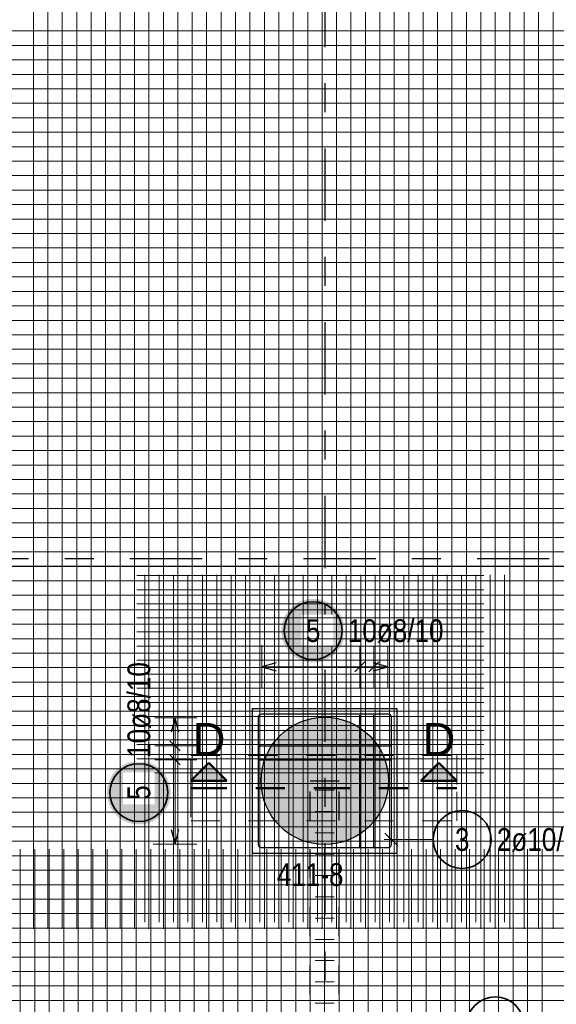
# Model space of a CAD drawing. Header units: millimetres. Extents: x -1.9 to 32.6, y 0 to 21.
# Tile 17 of 59: x 3.9 to 5.8, y 13.6 to 17. Entities that reach past the tile are written whole.
import ezdxf

# ---------------------------------------------------------------- set-up
doc = ezdxf.new("R2010")
doc.units = ezdxf.units.MM
for name, pattern in [('DASHDOT', [1, 0.5, -0.25, 0, -0.25]), ('DASHDOTX2', [2, 1, -0.5, 0, -0.5]), ('HIDDEN', [0.375, 0.25, -0.125])]:
    doc.linetypes.add(name, pattern=pattern)
doc.layers.add('Achsen', color=7, linetype='Continuous', lineweight=20)
doc.layers.add('nplo Bewehrung', color=7, linetype='Continuous', lineweight=20)
doc.styles.add('Arial', font='arial.ttf')
doc.styles.add('Arial Narrow', font='ARIALN.TTF')

msp = doc.modelspace()

# ---------------------------------------------------------------- hatches: boundary and pattern name
at = {"lineweight": 25, "true_color": 0xffffff}
for points in [[(5.056976, 14.925424), (5.056909, 14.929262), (5.056708, 14.933097), (5.056373, 14.936922), (5.055905, 14.940733), (5.055305, 14.944525), (5.054572, 14.948294), (5.053708, 14.952035), (5.052715, 14.955744), (5.051592, 14.959415), (5.050342, 14.963046), (5.048966, 14.96663), (5.047466, 14.970165), (5.045843, 14.973644), (5.0441, 14.977065), (5.042239, 14.980424), (5.040261, 14.983715), (5.03817, 14.986935), (5.035968, 14.99008), (5.033657, 14.993146), (5.031241, 14.99613), (5.028722, 14.999028), (5.026103, 15.001836), (5.023388, 15.004551), (5.02058, 15.007169), (5.017682, 15.009688), (5.014699, 15.012105), (5.011632, 15.014415), (5.008487, 15.016618), (5.005267, 15.018709), (5.001976, 15.020686), (4.998618, 15.022548), (4.995197, 15.024291), (4.991717, 15.025914), (4.988183, 15.027414), (4.984598, 15.02879), (4.980968, 15.03004), (4.977296, 15.031162), (4.973587, 15.032156), (4.969846, 15.03302), (4.966077, 15.033752), (4.962285, 15.034353), (4.958474, 15.034821), (4.954649, 15.035156), (4.950815, 15.035357), (4.946976, 15.035424), (4.943137, 15.035357), (4.939303, 15.035156), (4.935478, 15.034821), (4.931667, 15.034353), (4.927875, 15.033752), (4.924106, 15.03302), (4.920364, 15.032156), (4.916656, 15.031162), (4.912984, 15.03004), (4.909354, 15.02879), (4.905769, 15.027414), (4.902235, 15.025914), (4.898755, 15.024291), (4.895334, 15.022548), (4.891976, 15.020686), (4.888685, 15.018709), (4.885465, 15.016618), (4.882319, 15.014415), (4.879253, 15.012105), (4.876269, 15.009688), (4.873371, 15.007169), (4.870563, 15.004551), (4.867848, 15.001836), (4.86523, 14.999028), (4.862711, 14.99613), (4.860295, 14.993146), (4.857984, 14.99008), (4.855782, 14.986935), (4.853691, 14.983715), (4.851713, 14.980424), (4.849852, 14.977065), (4.848108, 14.973644), (4.846486, 14.970165), (4.844986, 14.96663), (4.84361, 14.963046), (4.84236, 14.959415), (4.841237, 14.955744), (4.840243, 14.952035), (4.83938, 14.948294), (4.838647, 14.944525), (4.838046, 14.940733), (4.837578, 14.936922), (4.837244, 14.933097), (4.837043, 14.929262), (4.836976, 14.925424), (4.837043, 14.921585), (4.837244, 14.91775), (4.837578, 14.913925), (4.838046, 14.910114), (4.838647, 14.906322), (4.83938, 14.902553), (4.840243, 14.898812), (4.841237, 14.895103), (4.84236, 14.891432), (4.84361, 14.887801), (4.844986, 14.884217), (4.846486, 14.880682), (4.848108, 14.877203), (4.849852, 14.873782), (4.851713, 14.870424), (4.853691, 14.867132), (4.855782, 14.863912), (4.857984, 14.860767), (4.860295, 14.857701), (4.862711, 14.854717), (4.86523, 14.851819), (4.867848, 14.849011), (4.870563, 14.846296), (4.873371, 14.843678), (4.876269, 14.841159), (4.879253, 14.838742), (4.882319, 14.836432), (4.885465, 14.834229), (4.888685, 14.832138), (4.891976, 14.830161), (4.895334, 14.828299), (4.898755, 14.826556), (4.902235, 14.824934), (4.905769, 14.823433), (4.909354, 14.822057), (4.912984, 14.820807), (4.916656, 14.819685), (4.920364, 14.818691), (4.924106, 14.817827), (4.927875, 14.817095), (4.931667, 14.816494), (4.935478, 14.816026), (4.939303, 14.815691), (4.943137, 14.815491), (4.946976, 14.815424), (4.950815, 14.815491), (4.954649, 14.815691), (4.958474, 14.816026), (4.962285, 14.816494), (4.966077, 14.817095), (4.969846, 14.817827), (4.973587, 14.818691), (4.977296, 14.819685), (4.980968, 14.820807), (4.984598, 14.822057), (4.988183, 14.823433), (4.991717, 14.824934), (4.995197, 14.826556), (4.998618, 14.828299), (5.001976, 14.830161), (5.005267, 14.832138), (5.008487, 14.834229), (5.011632, 14.836432), (5.014699, 14.838742), (5.017682, 14.841159), (5.02058, 14.843678), (5.023388, 14.846296), (5.026103, 14.849011), (5.028722, 14.851819), (5.031241, 14.854717), (5.033657, 14.857701), (5.035968, 14.860767), (5.03817, 14.863912), (5.040261, 14.867132), (5.042239, 14.870424), (5.0441, 14.873782), (5.045843, 14.877203), (5.047466, 14.880682), (5.048966, 14.884217), (5.050342, 14.887801), (5.051592, 14.891432), (5.052715, 14.895103), (5.053708, 14.898812), (5.054572, 14.902553), (5.055305, 14.906322), (5.055905, 14.910114), (5.056373, 14.913925), (5.056708, 14.91775)], [(4.454701, 14.365764), (4.454634, 14.369603), (4.454433, 14.373437), (4.454098, 14.377262), (4.45363, 14.381073), (4.453029, 14.384866), (4.452297, 14.388634), (4.451433, 14.392376), (4.450439, 14.396084), (4.449317, 14.399756), (4.448067, 14.403386), (4.446691, 14.406971), (4.445191, 14.410505), (4.443568, 14.413985), (4.441825, 14.417406), (4.439963, 14.420764), (4.437986, 14.424055), (4.435895, 14.427275), (4.433692, 14.430421), (4.431382, 14.433487), (4.428965, 14.436471), (4.426446, 14.439369), (4.423828, 14.442177), (4.421113, 14.444892), (4.418305, 14.44751), (4.415407, 14.450029), (4.412423, 14.452445), (4.409357, 14.454756), (4.406212, 14.456958), (4.402992, 14.45905), (4.399701, 14.461027), (4.396342, 14.462888), (4.392921, 14.464632), (4.389442, 14.466254), (4.385907, 14.467754), (4.382323, 14.46913), (4.378692, 14.47038), (4.375021, 14.471503), (4.371312, 14.472497), (4.367571, 14.47336), (4.363802, 14.474093), (4.36001, 14.474694), (4.356199, 14.475162), (4.352374, 14.475496), (4.34854, 14.475697), (4.344701, 14.475764), (4.340862, 14.475697), (4.337027, 14.475496), (4.333202, 14.475162), (4.329392, 14.474694), (4.325599, 14.474093), (4.32183, 14.47336), (4.318089, 14.472497), (4.31438, 14.471503), (4.310709, 14.47038), (4.307078, 14.46913), (4.303494, 14.467754), (4.29996, 14.466254), (4.29648, 14.464632), (4.293059, 14.462888), (4.289701, 14.461027), (4.286409, 14.45905), (4.283189, 14.456958), (4.280044, 14.454756), (4.276978, 14.452445), (4.273994, 14.450029), (4.271096, 14.44751), (4.268288, 14.444892), (4.265573, 14.442177), (4.262955, 14.439369), (4.260436, 14.436471), (4.258019, 14.433487), (4.255709, 14.430421), (4.253506, 14.427275), (4.251415, 14.424055), (4.249438, 14.420764), (4.247576, 14.417406), (4.245833, 14.413985), (4.244211, 14.410505), (4.24271, 14.406971), (4.241334, 14.403386), (4.240084, 14.399756), (4.238962, 14.396084), (4.237968, 14.392376), (4.237104, 14.388634), (4.236372, 14.384866), (4.235771, 14.381073), (4.235303, 14.377262), (4.234969, 14.373437), (4.234768, 14.369603), (4.234701, 14.365764), (4.234768, 14.361925), (4.234969, 14.358091), (4.235303, 14.354266), (4.235771, 14.350455), (4.236372, 14.346663), (4.237104, 14.342894), (4.237968, 14.339153), (4.238962, 14.335444), (4.240084, 14.331772), (4.241334, 14.328142), (4.24271, 14.324557), (4.244211, 14.321023), (4.245833, 14.317543), (4.247576, 14.314122), (4.249438, 14.310764), (4.251415, 14.307473), (4.253506, 14.304253), (4.255709, 14.301108), (4.258019, 14.298041), (4.260436, 14.295058), (4.262955, 14.29216), (4.265573, 14.289352), (4.268288, 14.286637), (4.271096, 14.284018), (4.273994, 14.281499), (4.276978, 14.279083), (4.280044, 14.276772), (4.283189, 14.27457), (4.286409, 14.272479), (4.289701, 14.270501), (4.293059, 14.26864), (4.29648, 14.266897), (4.29996, 14.265274), (4.303494, 14.263774), (4.307078, 14.262398), (4.310709, 14.261148), (4.31438, 14.260025), (4.318089, 14.259032), (4.32183, 14.258168), (4.325599, 14.257435), (4.329392, 14.256835), (4.333202, 14.256367), (4.337027, 14.256032), (4.340862, 14.255831), (4.344701, 14.255764), (4.34854, 14.255831), (4.352374, 14.256032), (4.356199, 14.256367), (4.36001, 14.256835), (4.363802, 14.257435), (4.367571, 14.258168), (4.371312, 14.259032), (4.375021, 14.260025), (4.378692, 14.261148), (4.382323, 14.262398), (4.385907, 14.263774), (4.389442, 14.265274), (4.392921, 14.266897), (4.396342, 14.26864), (4.399701, 14.270501), (4.402992, 14.272479), (4.406212, 14.27457), (4.409357, 14.276772), (4.412423, 14.279083), (4.415407, 14.281499), (4.418305, 14.284018), (4.421113, 14.286637), (4.423828, 14.289352), (4.426446, 14.29216), (4.428965, 14.295058), (4.431382, 14.298041), (4.433692, 14.301108), (4.435895, 14.304253), (4.437986, 14.307473), (4.439963, 14.310764), (4.441825, 14.314122), (4.443568, 14.317543), (4.445191, 14.321023), (4.446691, 14.324557), (4.448067, 14.328142), (4.449317, 14.331772), (4.450439, 14.335444), (4.451433, 14.339153), (4.452297, 14.342894), (4.453029, 14.346663), (4.45363, 14.350455), (4.454098, 14.354266), (4.454433, 14.358091)]]:
    msp.add_hatch(color=7, dxfattribs=at).paths.add_polyline_path(points)
at = {"lineweight": 13, "true_color": 0xd7ffd7}
msp.add_hatch(color=254, dxfattribs=at).paths.add_polyline_path([(5.20725, 14.406358), (5.20723, 14.409324), (5.20717, 14.41229), (5.20707, 14.415254), (5.20693, 14.418217), (5.20675, 14.421178), (5.20653, 14.424136), (5.20627, 14.427091), (5.205971, 14.430042), (5.205632, 14.432989), (5.205253, 14.435931), (5.204834, 14.438868), (5.204376, 14.441799), (5.203879, 14.444723), (5.203342, 14.44764), (5.202765, 14.45055), (5.20215, 14.453452), (5.201495, 14.456345), (5.200802, 14.459229), (5.20007, 14.462103), (5.199299, 14.464968), (5.198489, 14.467821), (5.197641, 14.470664), (5.196755, 14.473495), (5.195831, 14.476313), (5.194869, 14.479119), (5.193869, 14.481912), (5.192832, 14.484691), (5.191757, 14.487456), (5.190645, 14.490206), (5.189496, 14.49294), (5.18831, 14.495659), (5.187088, 14.498362), (5.185829, 14.501048), (5.184534, 14.503717), (5.183204, 14.506368), (5.181837, 14.509001), (5.180436, 14.511615), (5.178999, 14.51421), (5.177527, 14.516786), (5.176021, 14.519341), (5.174481, 14.521876), (5.172906, 14.52439), (5.171298, 14.526883), (5.169656, 14.529353), (5.167981, 14.531801), (5.166274, 14.534227), (5.164533, 14.536629), (5.162761, 14.539007), (5.160956, 14.541362), (5.15912, 14.543691), (5.157253, 14.545996), (5.155355, 14.548276), (5.153426, 14.550529), (5.151467, 14.552757), (5.149478, 14.554957), (5.14746, 14.557131), (5.145413, 14.559278), (5.143337, 14.561396), (5.141232, 14.563487), (5.139099, 14.565548), (5.136939, 14.567581), (5.134752, 14.569585), (5.132538, 14.571559), (5.130297, 14.573503), (5.128031, 14.575416), (5.125738, 14.577299), (5.123421, 14.579151), (5.121079, 14.580971), (5.118713, 14.582759), (5.116322, 14.584516), (5.113908, 14.58624), (5.111472, 14.587931), (5.109012, 14.58959), (5.106531, 14.591215), (5.104027, 14.592806), (5.101503, 14.594364), (5.098958, 14.595887), (5.096392, 14.597376), (5.093807, 14.59883), (5.091202, 14.600249), (5.088578, 14.601633), (5.085936, 14.602982), (5.083276, 14.604294), (5.080599, 14.605571), (5.077904, 14.606812), (5.075193, 14.608016), (5.072467, 14.609183), (5.069724, 14.610314), (5.066967, 14.611407), (5.064195, 14.612463), (5.061409, 14.613482), (5.05861, 14.614463), (5.055797, 14.615406), (5.052972, 14.616312), (5.050136, 14.617179), (5.047288, 14.618007), (5.044428, 14.618798), (5.041559, 14.619549), (5.03868, 14.620262), (5.035791, 14.620936), (5.032893, 14.621571), (5.029988, 14.622167), (5.027074, 14.622723), (5.024153, 14.623241), (5.021226, 14.623719), (5.018292, 14.624157), (5.015353, 14.624556), (5.012408, 14.624915), (5.009459, 14.625234), (5.006506, 14.625514), (5.003549, 14.625753), (5.00059, 14.625953), (4.997628, 14.626113), (4.994664, 14.626233), (4.991699, 14.626313), (4.988733, 14.626353), (4.985766, 14.626353), (4.9828, 14.626313), (4.979835, 14.626233), (4.976871, 14.626113), (4.973909, 14.625953), (4.97095, 14.625753), (4.967993, 14.625514), (4.96504, 14.625234), (4.962091, 14.624915), (4.959147, 14.624556), (4.956207, 14.624157), (4.953274, 14.623719), (4.950346, 14.623241), (4.947425, 14.622723), (4.944512, 14.622167), (4.941606, 14.621571), (4.938708, 14.620936), (4.935819, 14.620262), (4.93294, 14.619549), (4.930071, 14.618798), (4.927212, 14.618007), (4.924363, 14.617179), (4.921527, 14.616312), (4.918702, 14.615406), (4.91589, 14.614463), (4.91309, 14.613482), (4.910304, 14.612463), (4.907532, 14.611407), (4.904775, 14.610314), (4.902033, 14.609183), (4.899306, 14.608016), (4.896595, 14.606812), (4.8939, 14.605571), (4.891223, 14.604294), (4.888563, 14.602982), (4.885921, 14.601633), (4.883297, 14.600249), (4.880692, 14.59883), (4.878107, 14.597376), (4.875541, 14.595887), (4.872996, 14.594364), (4.870472, 14.592806), (4.867969, 14.591215), (4.865487, 14.58959), (4.863028, 14.587931), (4.860591, 14.58624), (4.858177, 14.584516), (4.855787, 14.582759), (4.85342, 14.580971), (4.851078, 14.579151), (4.848761, 14.577299), (4.846468, 14.575416), (4.844202, 14.573503), (4.841961, 14.571559), (4.839747, 14.569585), (4.83756, 14.567581), (4.8354, 14.565548), (4.833267, 14.563487), (4.831163, 14.561396), (4.829086, 14.559278), (4.827039, 14.557131), (4.825021, 14.554957), (4.823032, 14.552757), (4.821073, 14.550529), (4.819144, 14.548276), (4.817246, 14.545996), (4.815379, 14.543691), (4.813543, 14.541362), (4.811738, 14.539007), (4.809966, 14.536629), (4.808226, 14.534227), (4.806518, 14.531801), (4.804843, 14.529353), (4.803201, 14.526883), (4.801593, 14.52439), (4.800018, 14.521876), (4.798478, 14.519341), (4.796972, 14.516786), (4.7955, 14.51421), (4.794063, 14.511615), (4.792662, 14.509001), (4.791296, 14.506368), (4.789965, 14.503717), (4.78867, 14.501048), (4.787412, 14.498362), (4.786189, 14.495659), (4.785003, 14.49294), (4.783854, 14.490206), (4.782742, 14.487456), (4.781668, 14.484691), (4.78063, 14.481912), (4.77963, 14.479119), (4.778668, 14.476313), (4.777744, 14.473495), (4.776858, 14.470664), (4.77601, 14.467821), (4.7752, 14.464968), (4.774429, 14.462103), (4.773697, 14.459229), (4.773004, 14.456345), (4.772349, 14.453452), (4.771734, 14.45055), (4.771157, 14.44764), (4.770621, 14.444723), (4.770123, 14.441799), (4.769665, 14.438868), (4.769246, 14.435931), (4.768867, 14.432989), (4.768528, 14.430042), (4.768229, 14.427091), (4.767969, 14.424136), (4.767749, 14.421178), (4.767569, 14.418217), (4.76743, 14.415254), (4.76733, 14.41229), (4.76727, 14.409324), (4.76725, 14.406358), (4.76727, 14.403392), (4.76733, 14.400426), (4.76743, 14.397461), (4.767569, 14.394498), (4.767749, 14.391538), (4.767969, 14.38858), (4.768229, 14.385625), (4.768528, 14.382673), (4.768867, 14.379727), (4.769246, 14.376785), (4.769665, 14.373848), (4.770123, 14.370917), (4.770621, 14.367993), (4.771157, 14.365076), (4.771734, 14.362166), (4.772349, 14.359264), (4.773004, 14.356371), (4.773697, 14.353487), (4.774429, 14.350613), (4.7752, 14.347748), (4.77601, 14.344894), (4.776858, 14.342052), (4.777744, 14.339221), (4.778668, 14.336402), (4.77963, 14.333597), (4.78063, 14.330804), (4.781668, 14.328025), (4.782742, 14.32526), (4.783854, 14.32251), (4.785003, 14.319776), (4.786189, 14.317057), (4.787412, 14.314354), (4.78867, 14.311668), (4.789965, 14.308999), (4.791296, 14.306348), (4.792662, 14.303715), (4.794063, 14.301101), (4.7955, 14.298506), (4.796972, 14.29593), (4.798478, 14.293375), (4.800018, 14.29084), (4.801593, 14.288326), (4.803201, 14.285833), (4.804843, 14.283363), (4.806518, 14.280915), (4.808226, 14.278489), (4.809966, 14.276087), (4.811738, 14.273709), (4.813543, 14.271354), (4.815379, 14.269025), (4.817246, 14.26672), (4.819144, 14.26444), (4.821073, 14.262187), (4.823032, 14.259959), (4.825021, 14.257758), (4.827039, 14.255585), (4.829086, 14.253438), (4.831163, 14.25132), (4.833267, 14.249229), (4.8354, 14.247167), (4.83756, 14.245135), (4.839747, 14.243131), (4.841961, 14.241157), (4.844202, 14.239213), (4.846468, 14.2373), (4.848761, 14.235417), (4.851078, 14.233565), (4.85342, 14.231745), (4.855787, 14.229956), (4.858177, 14.2282), (4.860591, 14.226476), (4.863028, 14.224785), (4.865487, 14.223126), (4.867969, 14.221501), (4.870472, 14.21991), (4.872996, 14.218352), (4.875541, 14.216829), (4.878107, 14.21534), (4.880692, 14.213886), (4.883297, 14.212467), (4.885921, 14.211083), (4.888563, 14.209734), (4.891223, 14.208421), (4.8939, 14.207145), (4.896595, 14.205904), (4.899306, 14.2047), (4.902033, 14.203533), (4.904775, 14.202402), (4.907532, 14.201309), (4.910304, 14.200253), (4.91309, 14.199234), (4.91589, 14.198253), (4.918702, 14.19731), (4.921527, 14.196404), (4.924363, 14.195537), (4.927212, 14.194709), (4.930071, 14.193918), (4.93294, 14.193167), (4.935819, 14.192454), (4.938708, 14.19178), (4.941606, 14.191145), (4.944512, 14.190549), (4.947425, 14.189992), (4.950346, 14.189475), (4.953274, 14.188997), (4.956207, 14.188559), (4.959147, 14.18816), (4.962091, 14.187801), (4.96504, 14.187482), (4.967993, 14.187202), (4.97095, 14.186963), (4.973909, 14.186763), (4.976871, 14.186603), (4.979835, 14.186483), (4.9828, 14.186403), (4.985766, 14.186363), (4.988733, 14.186363), (4.991699, 14.186403), (4.994664, 14.186483), (4.997628, 14.186603), (5.00059, 14.186763), (5.003549, 14.186963), (5.006506, 14.187202), (5.009459, 14.187482), (5.012408, 14.187801), (5.015353, 14.18816), (5.018292, 14.188559), (5.021226, 14.188997), (5.024153, 14.189475), (5.027074, 14.189992), (5.029988, 14.190549), (5.032893, 14.191145), (5.035791, 14.19178), (5.03868, 14.192454), (5.041559, 14.193167), (5.044428, 14.193918), (5.047288, 14.194709), (5.050136, 14.195537), (5.052972, 14.196404), (5.055797, 14.19731), (5.05861, 14.198253), (5.061409, 14.199234), (5.064195, 14.200253), (5.066967, 14.201309), (5.069724, 14.202402), (5.072467, 14.203533), (5.075193, 14.2047), (5.077904, 14.205904), (5.080599, 14.207145), (5.083276, 14.208421), (5.085936, 14.209734), (5.088578, 14.211083), (5.091202, 14.212467), (5.093807, 14.213886), (5.096392, 14.21534), (5.098958, 14.216829), (5.101503, 14.218352), (5.104027, 14.21991), (5.106531, 14.221501), (5.109012, 14.223126), (5.111472, 14.224785), (5.113908, 14.226476), (5.116322, 14.2282), (5.118713, 14.229956), (5.121079, 14.231745), (5.123421, 14.233565), (5.125738, 14.235417), (5.128031, 14.2373), (5.130297, 14.239213), (5.132538, 14.241157), (5.134752, 14.243131), (5.136939, 14.245135), (5.139099, 14.247167), (5.141232, 14.249229), (5.143337, 14.25132), (5.145413, 14.253438), (5.14746, 14.255585), (5.149478, 14.257758), (5.151467, 14.259959), (5.153426, 14.262187), (5.155355, 14.26444), (5.157253, 14.26672), (5.15912, 14.269025), (5.160956, 14.271354), (5.162761, 14.273709), (5.164533, 14.276087), (5.166274, 14.278489), (5.167981, 14.280915), (5.169656, 14.283363), (5.171298, 14.285833), (5.172906, 14.288326), (5.174481, 14.29084), (5.176021, 14.293375), (5.177527, 14.29593), (5.178999, 14.298506), (5.180436, 14.301101), (5.181837, 14.303715), (5.183204, 14.306348), (5.184534, 14.308999), (5.185829, 14.311668), (5.187088, 14.314354), (5.18831, 14.317057), (5.189496, 14.319776), (5.190645, 14.32251), (5.191757, 14.32526), (5.192832, 14.328025), (5.193869, 14.330804), (5.194869, 14.333597), (5.195831, 14.336402), (5.196755, 14.339221), (5.197641, 14.342052), (5.198489, 14.344894), (5.199299, 14.347748), (5.20007, 14.350613), (5.200802, 14.353487), (5.201495, 14.356371), (5.20215, 14.359264), (5.202765, 14.362166), (5.203342, 14.365076), (5.203879, 14.367993), (5.204376, 14.370917), (5.204834, 14.373848), (5.205253, 14.376785), (5.205632, 14.379727), (5.205971, 14.382673), (5.20627, 14.385625), (5.20653, 14.38858), (5.20675, 14.391538), (5.20693, 14.394498), (5.20707, 14.397461), (5.20717, 14.400426), (5.20723, 14.403392)])
at = {"lineweight": 25, "true_color": 0x0000ff}
for points in [[(4.5867, 14.46891), (4.5242, 14.40641), (4.6492, 14.40641)], [(5.381492, 14.46891), (5.318992, 14.40641), (5.443992, 14.40641)]]:
    msp.add_hatch(color=5, dxfattribs=at).paths.add_polyline_path(points)

# ---------------------------------------------------------------- linework, layer by layer
at = {"color": 5, "linetype": 'Continuous', "lineweight": 18, "ltscale": 2}
for p, q in [((4.76957, 14.875424), (4.76957, 14.725424)), ((5.108681, 14.725424), (5.108681, 14.875424)), ((5.157125, 14.725424), (5.157125, 14.875424)), ((5.20557, 14.725424), (5.20557, 14.875424)), ((5.20557, 14.800424), (4.76957, 14.800424)), ((4.544701, 14.624358), (4.394701, 14.624358)), ((4.469701, 14.188358), (4.469701, 14.624358)), ((4.394701, 14.527469), (4.544701, 14.527469)), ((4.394701, 14.479025), (4.544701, 14.479025)), ((4.394701, 14.188358), (4.544701, 14.188358))]:
    msp.add_line(p, q, dxfattribs=at)
at = {"color": 3, "linetype": 'Continuous', "lineweight": 25, "ltscale": 2}
for p, q in [((4.81957, 14.813821), (4.76957, 14.800424)), ((4.76957, 14.800424), (4.81957, 14.787026)), ((5.091003, 14.782746), (5.126358, 14.818101)), ((5.139447, 14.782746), (5.174803, 14.818101)), ((5.20557, 14.800424), (5.15557, 14.813821)), ((5.15557, 14.787026), (5.20557, 14.800424)), ((5.108681, 14.178858), (5.108681, 14.633858)), ((5.157125, 14.178858), (5.157125, 14.633858)), ((4.469701, 14.624358), (4.456303, 14.574358)), ((4.483098, 14.574358), (4.469701, 14.624358)), ((4.452023, 14.545147), (4.487378, 14.509791)), ((4.76007, 14.527469), (5.21507, 14.527469)), ((4.452023, 14.496702), (4.487378, 14.461347)), ((4.76007, 14.479025), (5.21507, 14.479025)), ((4.456303, 14.238358), (4.469701, 14.188358)), ((4.469701, 14.188358), (4.483098, 14.238358))]:
    msp.add_line(p, q, dxfattribs=at)
at = {"color": 3, "linetype": 'Continuous', "lineweight": 25}
for p, q in [((4.73757, 14.156358), (4.73757, 14.656358)), ((4.73757, 14.656358), (5.23757, 14.656358)), ((5.23757, 14.156358), (5.23757, 14.656358)), ((4.73757, 14.156358), (5.23757, 14.156358))]:
    msp.add_line(p, q, dxfattribs=at)
at = {"color": 9, "linetype": 'HIDDEN', "lineweight": 0, "ltscale": 0.25}
for p, q in [((4.5242, 14.38141), (4.5242, 14.493987)), ((4.5242, 14.493987), (5.443992, 14.493987)), ((5.443992, 14.493987), (5.443992, 14.38141)), ((4.5242, 14.38141), (4.5242, 14.268833)), ((5.443992, 14.268833), (5.443992, 14.38141)), ((4.5242, 14.268833), (5.443992, 14.268833))]:
    msp.add_line(p, q, dxfattribs=at)
at = {"color": 4, "linetype": 'Continuous', "lineweight": 50}
for p, q in [((4.5867, 14.46891), (4.5242, 14.40641)), ((4.6492, 14.40641), (4.5867, 14.46891)), ((5.381492, 14.46891), (5.318992, 14.40641)), ((5.443992, 14.40641), (5.381492, 14.46891)), ((4.5242, 14.40641), (4.6492, 14.40641)), ((5.318992, 14.40641), (5.443992, 14.40641))]:
    msp.add_line(p, q, dxfattribs=at)
at = {"color": 3, "linetype": 'HIDDEN', "lineweight": 25, "ltscale": 0.25}
for p, q in [((4.937225, 12.870045), (4.937225, 14.406358)), ((4.937225, 14.406358), (5.037225, 14.406358)), ((5.037225, 12.870045), (5.037225, 14.406358))]:
    msp.add_line(p, q, dxfattribs=at)
at = {"color": 4, "linetype": 'DASHDOT', "lineweight": 50, "ltscale": 0.25}
msp.add_line((4.5242, 14.38141), (5.443992, 14.38141), dxfattribs=at)
msp.add_line((4.5242, 14.38141), (5.443992, 14.38141), dxfattribs=at)
at = {"color": 2, "linetype": 'Continuous', "lineweight": 35, "ltscale": 2}
for centre in [(4.946976, 14.925424), (4.344701, 14.365764)]:
    msp.add_circle(centre, 0.1, dxfattribs=at)
at = {"layer": 'Achsen', "color": 3, "linetype": 'DASHDOTX2', "lineweight": 25, "ltscale": 0.25}
for p, q in [((4.987226, 19.591412), (4.987226, 10.31573)), ((1.91368, 15.175042), (12.86808, 15.175042))]:
    msp.add_line(p, q, dxfattribs=at)
at = {"layer": 'Achsen', "color": 3, "linetype": 'Continuous', "lineweight": 25, "ltscale": 2}
for p, q in [((5.20757, 14.636358), (4.76757, 14.636358)), ((4.75757, 14.626358), (4.75757, 14.186358)), ((5.21757, 14.186358), (5.21757, 14.626358)), ((5.195472, 14.225999), (5.239667, 14.181804)), ((5.21757, 14.186358), (5.21757, 14.238858)), ((4.76757, 14.176358), (5.20757, 14.176358)), ((5.15507, 14.176358), (5.20757, 14.176358))]:
    msp.add_line(p, q, dxfattribs=at)
at = {"layer": 'Achsen', "color": 5, "linetype": 'Continuous', "lineweight": 18, "ltscale": 2}
msp.add_line((5.362163, 14.203902), (5.19257, 14.203902), dxfattribs=at)
at = {"layer": 'Achsen', "color": 2, "linetype": 'Continuous', "lineweight": 35, "ltscale": 2}
for centre in [(5.462163, 14.203902), (5.57689, 13.560073)]:
    msp.add_circle(centre, 0.1, dxfattribs=at)
at = {"layer": 'Achsen', "color": 3, "linetype": 'Continuous', "lineweight": 25, "ltscale": 2}
for centre, start, end in [((4.76757, 14.626358), 90, 180), ((5.20757, 14.626358), 0, 90), ((4.76757, 14.186358), 180, 270), ((5.20757, 14.186358), 270, 0), ((5.20757, 14.186358), 270, 0)]:
    msp.add_arc(centre, 0.01, start, end, dxfattribs=at)
at = {"layer": 'nplo Bewehrung', "color": 9, "linetype": 'Continuous', "lineweight": 0, "ltscale": 2}
for p, q in [((3.980404, 13.895042), (3.980404, 18.895042)), ((4.030295, 13.895042), (4.030295, 18.895042)), ((4.080185, 13.895042), (4.080185, 18.895042)), ((4.130075, 13.895042), (4.130075, 18.895042)), ((4.179965, 13.895042), (4.179965, 18.895042)), ((4.229855, 13.895042), (4.229855, 18.895042)), ((4.279745, 13.895042), (4.279745, 18.895042)), ((4.429415, 13.895042), (4.429415, 18.895042)), ((4.479305, 13.895042), (4.479305, 18.895042)), ((4.529196, 13.895042), (4.529196, 18.895042)), ((4.579086, 13.895042), (4.579086, 18.895042)), ((4.628976, 13.895042), (4.628976, 18.895042)), ((4.678866, 13.895042), (4.678866, 18.895042)), ((4.728756, 13.895042), (4.728756, 18.895042)), ((4.778646, 13.895042), (4.778646, 18.895042)), ((4.828536, 13.895042), (4.828536, 18.895042)), ((4.878426, 13.895042), (4.878426, 18.895042)), ((5.028096, 13.895042), (5.028096, 18.895042)), ((5.526997, 13.895042), (5.526997, 18.895042)), ((5.576887, 13.895042), (5.576887, 18.895042)), ((5.626778, 13.895042), (5.626778, 18.895042)), ((5.676668, 13.895042), (5.676668, 18.895042)), ((5.726558, 13.895042), (5.726558, 18.895042)), ((5.776448, 13.895042), (5.776448, 18.895042)), ((2.650422, 16.997363), (9.14981, 16.997363)), ((2.652922, 16.997363), (9.15231, 16.997363)), ((2.650422, 16.947372), (9.14981, 16.947372)), ((2.652922, 16.947371), (9.15231, 16.947371)), ((2.650422, 16.89738), (9.14981, 16.89738)), ((2.652922, 16.89738), (9.15231, 16.89738)), ((2.650422, 16.847389), (9.14981, 16.847389)), ((2.652922, 16.847388), (9.15231, 16.847388)), ((2.650422, 16.797397), (9.14981, 16.797397)), ((2.652922, 16.797397), (9.15231, 16.797397)), ((2.650422, 16.747406), (9.14981, 16.747406)), ((2.652922, 16.747405), (9.15231, 16.747405)), ((2.650422, 16.697414), (9.14981, 16.697414)), ((2.652922, 16.697413), (9.15231, 16.697413)), ((2.650422, 16.647422), (9.14981, 16.647422)), ((2.652922, 16.647422), (9.15231, 16.647422)), ((2.650422, 16.597431), (9.14981, 16.597431)), ((2.652922, 16.59743), (9.15231, 16.59743)), ((2.650422, 16.547439), (9.14981, 16.547439)), ((2.652922, 16.547439), (9.15231, 16.547439)), ((2.650422, 16.497448), (9.14981, 16.497448)), ((2.652922, 16.497447), (9.15231, 16.497447)), ((2.650422, 16.447456), (9.14981, 16.447456)), ((2.652922, 16.447455), (9.15231, 16.447455)), ((2.650422, 16.397465), (9.14981, 16.397465)), ((2.652922, 16.397464), (9.15231, 16.397464)), ((2.650422, 16.347473), (9.14981, 16.347473)), ((2.652922, 16.347472), (9.15231, 16.347472)), ((2.650422, 16.297481), (9.14981, 16.297481)), ((2.652922, 16.297481), (9.15231, 16.297481)), ((2.650422, 16.24749), (9.14981, 16.24749)), ((2.652922, 16.247489), (9.15231, 16.247489)), ((2.650422, 16.197498), (9.14981, 16.197498)), ((2.652922, 16.197497), (9.15231, 16.197497)), ((2.650422, 16.147507), (9.14981, 16.147507)), ((2.652922, 16.147506), (9.15231, 16.147506)), ((2.650422, 16.097515), (9.14981, 16.097515)), ((2.652922, 16.097514), (9.15231, 16.097514)), ((2.650422, 16.047523), (9.14981, 16.047523)), ((2.652922, 16.047523), (9.15231, 16.047523)), ((2.650422, 15.997532), (9.14981, 15.997532)), ((2.652922, 15.997531), (9.15231, 15.997531)), ((2.650422, 15.94754), (9.14981, 15.94754)), ((2.652922, 15.947539), (9.15231, 15.947539)), ((2.650422, 15.897549), (9.14981, 15.897549)), ((2.652922, 15.897548), (9.15231, 15.897548)), ((2.650422, 15.847557), (9.14981, 15.847557)), ((2.652922, 15.847556), (9.15231, 15.847556)), ((2.650422, 15.797566), (9.14981, 15.797566)), ((2.652922, 15.797565), (9.15231, 15.797565)), ((2.650422, 15.747574), (9.14981, 15.747574)), ((2.652922, 15.747573), (9.15231, 15.747573)), ((2.650422, 15.697582), (9.14981, 15.697582)), ((2.652922, 15.697581), (9.15231, 15.697581)), ((2.650422, 15.647591), (9.14981, 15.647591)), ((2.652922, 15.64759), (9.15231, 15.64759)), ((2.650422, 15.597599), (9.14981, 15.597599)), ((2.652922, 15.597598), (9.15231, 15.597598)), ((2.650422, 15.547608), (9.14981, 15.547608)), ((2.652922, 15.547607), (9.15231, 15.547607)), ((2.650422, 15.497616), (9.14981, 15.497616)), ((2.652922, 15.497615), (9.15231, 15.497615)), ((2.650422, 15.447624), (9.14981, 15.447624)), ((2.652922, 15.447623), (9.15231, 15.447623)), ((2.650422, 15.397633), (9.14981, 15.397633)), ((2.652922, 15.397632), (9.15231, 15.397632)), ((2.650422, 15.347641), (9.14981, 15.347641)), ((2.652922, 15.34764), (9.15231, 15.34764)), ((2.650422, 15.29765), (9.14981, 15.29765)), ((2.652922, 15.297649), (9.15231, 15.297649)), ((2.650422, 15.247658), (9.14981, 15.247658)), ((2.652922, 15.247657), (9.15231, 15.247657)), ((2.650422, 15.197667), (9.14981, 15.197667)), ((2.652922, 15.197665), (9.15231, 15.197665)), ((2.650422, 15.147675), (9.14981, 15.147675)), ((2.652922, 15.147674), (9.15231, 15.147674)), ((4.337251, 15.115538), (5.537251, 15.115538)), ((4.464772, 13.918538), (4.464772, 15.118538)), ((4.514532, 13.918538), (4.514532, 15.118538)), ((4.564292, 13.918538), (4.564292, 15.118538)), ((4.614052, 13.918538), (4.614052, 15.118538)), ((4.663812, 13.918538), (4.663812, 15.118538)), ((4.713572, 13.918538), (4.713572, 15.118538)), ((4.763332, 13.918538), (4.763332, 15.118538)), ((4.813092, 13.918538), (4.813092, 15.118538)), ((4.862851, 13.918538), (4.862851, 15.118538)), ((5.012131, 13.918538), (5.012131, 15.118538)), ((5.509731, 13.918538), (5.509731, 15.118538)), ((5.559491, 13.918538), (5.559491, 15.118538)), ((5.609251, 13.918538), (5.609251, 15.118538)), ((2.650422, 15.097683), (9.14981, 15.097683)), ((2.652922, 15.097682), (9.15231, 15.097682)), ((2.650422, 15.047692), (9.14981, 15.047692)), ((2.652922, 15.047691), (9.15231, 15.047691)), ((4.337251, 15.066882), (5.537251, 15.066882)), ((4.337251, 15.018227), (5.537251, 15.018227)), ((2.650422, 14.9977), (9.14981, 14.9977)), ((2.652922, 14.997699), (9.15231, 14.997699)), ((2.650422, 14.947709), (9.14981, 14.947709)), ((2.650422, 14.897717), (9.14981, 14.897717)), ((2.650422, 14.847725), (9.14981, 14.847725)), ((2.650422, 14.797734), (9.14981, 14.797734)), ((2.650422, 14.747742), (9.14981, 14.747742)), ((2.650422, 14.697751), (9.14981, 14.697751)), ((2.650422, 14.647759), (9.14981, 14.647759)), ((2.650422, 14.597768), (9.14981, 14.597768)), ((2.650422, 14.547776), (9.14981, 14.547776)), ((2.650422, 14.497784), (9.14981, 14.497784)), ((2.650422, 14.447793), (9.14981, 14.447793)), ((2.652922, 14.447791), (9.15231, 14.447791)), ((4.337251, 14.434359), (5.537251, 14.434359)), ((2.650422, 14.397801), (9.14981, 14.397801)), ((4.954725, 14.373858), (5.019725, 14.373858)), ((2.650422, 14.34781), (9.14981, 14.34781)), ((2.650422, 14.297818), (9.14981, 14.297818)), ((2.652922, 14.297817), (9.15231, 14.297817)), ((4.954725, 14.300292), (5.019725, 14.300292)), ((2.650422, 14.247827), (9.14981, 14.247827)), ((2.652922, 14.247825), (9.15231, 14.247825)), ((4.954725, 14.226727), (5.019725, 14.226727)), ((2.650422, 14.197835), (9.14981, 14.197835)), ((2.652922, 14.197834), (9.15231, 14.197834)), ((3.934971, 11.075044), (3.934971, 14.170042)), ((3.985069, 11.075044), (3.985069, 14.170042)), ((4.035167, 11.075044), (4.035167, 14.170042)), ((4.085265, 11.075044), (4.085265, 14.170042)), ((4.135363, 11.075044), (4.135363, 14.170042)), ((4.18546, 11.075044), (4.18546, 14.170042)), ((4.235558, 11.075044), (4.235558, 14.170042)), ((4.285656, 11.075044), (4.285656, 14.170042)), ((4.335754, 11.075044), (4.335754, 14.170042)), ((4.385851, 11.075044), (4.385851, 14.170042)), ((4.435949, 11.075044), (4.435949, 14.170042)), ((4.486047, 11.075044), (4.486047, 14.170042)), ((4.536145, 11.075044), (4.536145, 14.170042)), ((4.586243, 11.075044), (4.586243, 14.170042)), ((4.63634, 11.075044), (4.63634, 14.170042)), ((4.686438, 11.075044), (4.686438, 14.170042)), ((4.736536, 11.075044), (4.736536, 14.170042)), ((4.786634, 11.075044), (4.786634, 14.170042)), ((4.836732, 11.075044), (4.836732, 14.170042)), ((4.886829, 11.075044), (4.886829, 14.170042)), ((4.936927, 11.075044), (4.936927, 14.170042)), ((4.954725, 14.153161), (5.019725, 14.153161)), ((4.987025, 11.075044), (4.987025, 14.170042)), ((5.037123, 11.075044), (5.037123, 14.170042)), ((5.087221, 11.075044), (5.087221, 14.170042)), ((5.137318, 11.075044), (5.137318, 14.170042)), ((5.187416, 11.075044), (5.187416, 14.170042)), ((5.237514, 11.075044), (5.237514, 14.170042)), ((5.287612, 11.075044), (5.287612, 14.170042)), ((5.337709, 11.075044), (5.337709, 14.170042)), ((5.387807, 11.075044), (5.387807, 14.170042)), ((5.437905, 11.075044), (5.437905, 14.170042)), ((5.488003, 11.075044), (5.488003, 14.170042)), ((5.538101, 11.075044), (5.538101, 14.170042)), ((5.588198, 11.075044), (5.588198, 14.170042)), ((5.638296, 11.075044), (5.638296, 14.170042)), ((5.688394, 11.075044), (5.688394, 14.170042)), ((5.738492, 11.075044), (5.738492, 14.170042)), ((2.650422, 14.147843), (9.14981, 14.147843)), ((2.652922, 14.147842), (9.15231, 14.147842)), ((2.650422, 14.097852), (9.14981, 14.097852)), ((2.652922, 14.09785), (9.15231, 14.09785)), ((4.954725, 14.079595), (5.019725, 14.079595)), ((2.650422, 14.04786), (9.14981, 14.04786)), ((2.652922, 14.047859), (9.15231, 14.047859)), ((2.650422, 13.997869), (9.14981, 13.997869)), ((2.652922, 13.997867), (9.15231, 13.997867)), ((4.954725, 14.00603), (5.019725, 14.00603)), ((2.650422, 13.947877), (9.14981, 13.947877)), ((2.652922, 13.947876), (9.15231, 13.947876)), ((4.954725, 13.932464), (5.019725, 13.932464)), ((2.650422, 13.897885), (9.14981, 13.897885)), ((2.652922, 13.897884), (9.15231, 13.897884)), ((2.650422, 13.847894), (9.14981, 13.847894)), ((2.652922, 13.847892), (9.15231, 13.847892)), ((4.954725, 13.858898), (5.019725, 13.858898)), ((2.650422, 13.797902), (9.14981, 13.797902)), ((2.652922, 13.797901), (9.15231, 13.797901)), ((4.954725, 13.785333), (5.019725, 13.785333)), ((2.650422, 13.747911), (9.14981, 13.747911)), ((2.652922, 13.747909), (9.15231, 13.747909)), ((4.954725, 13.711767), (5.019725, 13.711767)), ((2.650422, 13.697919), (9.14981, 13.697919)), ((2.652922, 13.697918), (9.15231, 13.697918)), ((2.650422, 13.647928), (9.14981, 13.647928)), ((2.652922, 13.647926), (9.15231, 13.647926)), ((4.954725, 13.638201), (5.019725, 13.638201))]:
    msp.add_line(p, q, dxfattribs=at)
at = {"layer": 'nplo Bewehrung', "color": 3, "linetype": 'Continuous', "lineweight": 25}
msp.add_circle((4.98725, 14.406358), 0.22, dxfattribs=at)

# ---------------------------------------------------------------- texts
at = {"color": 4, "lineweight": 50, "style": 'Arial'}
for p in [(4.53045, 14.49391), (5.325242, 14.49391)]:
    msp.add_text('D', height=0.1125, dxfattribs=at).set_placement(p)
at = {"color": 2, "lineweight": 35, "style": 'Arial Narrow'}
msp.add_text('411-8', height=0.07875, dxfattribs=at).set_placement((4.82159, 14.043338))
at = {"layer": 'Achsen', "color": 2, "lineweight": 35, "char_height": 0.07875, "attachment_point": 1, "line_spacing_factor": 0.9, "style": 'Arial Narrow'}
for s, insert in [('3', (5.437357, 14.243277)), ('2ø10/15', (5.582163, 14.243277))]:
    msp.add_mtext(s, dxfattribs=dict(at, insert=insert))

# ---------------------------------------------------------------- next in the draw order: texts
at = {"color": 2, "lineweight": 35, "char_height": 0.07875, "attachment_point": 1, "line_spacing_factor": 0.9, "style": 'Arial Narrow', "bg_fill": 3, "box_fill_scale": 1.2, "bg_fill_color": 256, "bg_fill_true_color": 13158600, "bg_fill_transparency": 0}
for s, insert in [('10ø8/10', (5.066976, 14.964799)), ('5', (4.92217, 14.964799))]:
    msp.add_mtext(s, dxfattribs=dict(at, insert=insert))
at = {"color": 2, "lineweight": 35, "char_height": 0.07875, "attachment_point": 1, "rotation": 90, "line_spacing_factor": 0.9, "style": 'Arial Narrow', "bg_fill": 3, "box_fill_scale": 1.2, "bg_fill_color": 256, "bg_fill_true_color": 13158600, "bg_fill_transparency": 0}
for s, insert in [('10ø8/10', (4.305326, 14.485764)), ('5', (4.305326, 14.340958))]:
    msp.add_mtext(s, dxfattribs=dict(at, insert=insert))

# ---------------------------------------------------------------- next in the draw order: linework, layer by layer
at = {"layer": 'nplo Bewehrung', "color": 9, "linetype": 'Continuous', "lineweight": 0, "ltscale": 2}
for p, q in [((4.329635, 13.895042), (4.329635, 18.895042)), ((4.379525, 13.895042), (4.379525, 18.895042)), ((4.928316, 13.895042), (4.928316, 18.895042)), ((4.978206, 13.895042), (4.978206, 18.895042)), ((5.077987, 13.895042), (5.077987, 18.895042)), ((5.127877, 13.895042), (5.127877, 18.895042)), ((5.177767, 13.895042), (5.177767, 18.895042)), ((5.227657, 13.895042), (5.227657, 18.895042)), ((5.277547, 13.895042), (5.277547, 18.895042)), ((5.327437, 13.895042), (5.327437, 18.895042)), ((5.377327, 13.895042), (5.377327, 18.895042)), ((5.427217, 13.895042), (5.427217, 18.895042)), ((5.477107, 13.895042), (5.477107, 18.895042)), ((4.365252, 13.918538), (4.365252, 15.118538)), ((4.415012, 13.918538), (4.415012, 15.118538)), ((4.912611, 13.918538), (4.912611, 15.118538)), ((4.962371, 13.918538), (4.962371, 15.118538)), ((5.061891, 13.918538), (5.061891, 15.118538)), ((5.111651, 13.918538), (5.111651, 15.118538)), ((5.161411, 13.918538), (5.161411, 15.118538)), ((5.211171, 13.918538), (5.211171, 15.118538)), ((5.260931, 13.918538), (5.260931, 15.118538)), ((5.310691, 13.918538), (5.310691, 15.118538)), ((5.360451, 13.918538), (5.360451, 15.118538)), ((5.410211, 13.918538), (5.410211, 15.118538)), ((5.459971, 13.918538), (5.459971, 15.118538)), ((4.337251, 14.969571), (5.537251, 14.969571)), ((2.652922, 14.947707), (9.15231, 14.947707)), ((4.337251, 14.920915), (5.537251, 14.920915)), ((2.652922, 14.897716), (9.15231, 14.897716)), ((4.337251, 14.87226), (5.537251, 14.87226)), ((2.652922, 14.847724), (9.15231, 14.847724)), ((2.652922, 14.797733), (9.15231, 14.797733)), ((4.337251, 14.823604), (5.537251, 14.823604)), ((4.337251, 14.774948), (5.537251, 14.774948)), ((2.652922, 14.747741), (9.15231, 14.747741)), ((2.652922, 14.697749), (9.15231, 14.697749)), ((4.337251, 14.726293), (5.537251, 14.726293)), ((4.337251, 14.677637), (5.537251, 14.677637)), ((2.652922, 14.647758), (9.15231, 14.647758)), ((4.337251, 14.628981), (5.537251, 14.628981)), ((2.652922, 14.597766), (9.15231, 14.597766)), ((4.337251, 14.580326), (5.537251, 14.580326)), ((2.652922, 14.547775), (9.15231, 14.547775)), ((4.337251, 14.53167), (5.537251, 14.53167)), ((2.652922, 14.497783), (9.15231, 14.497783)), ((4.337251, 14.483014), (5.537251, 14.483014)), ((2.652922, 14.3978), (9.15231, 14.3978)), ((2.652922, 14.347808), (9.15231, 14.347808))]:
    msp.add_line(p, q, dxfattribs=at)

doc.saveas('drawing.dxf')
